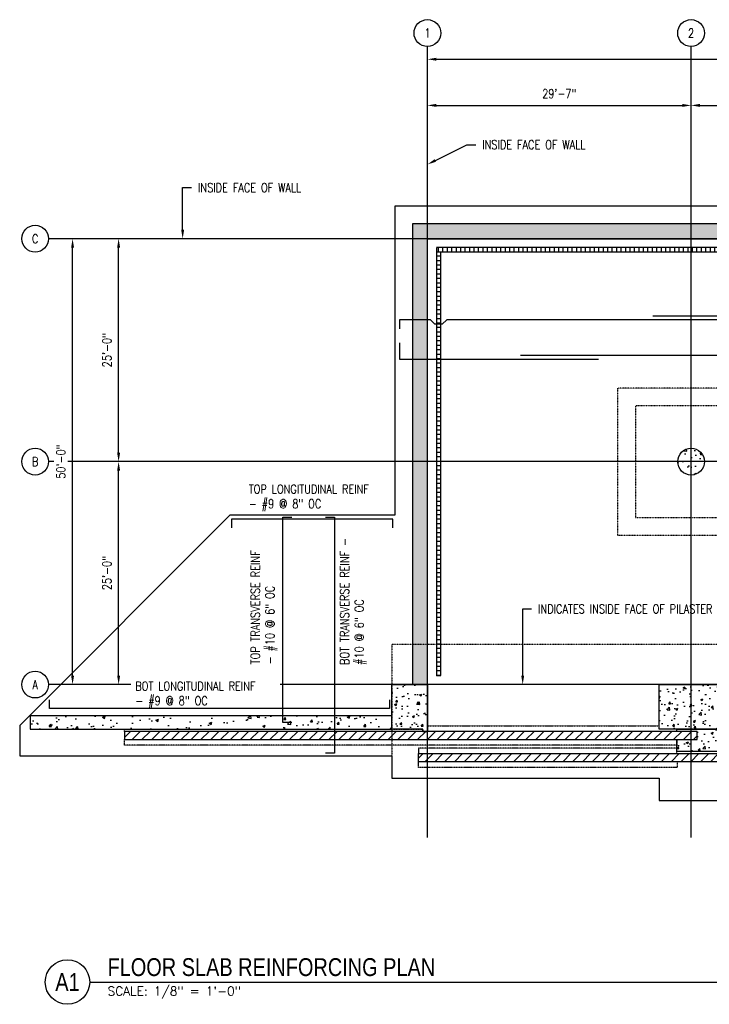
# Model space of a CAD drawing. Header units: inches. Extents: x -300 to 14613, y 463 to 1788.
# Tile 1 of 3: x -300 to 629, y 463 to 1788. Entities that reach past the tile are written whole.
import ezdxf
from ezdxf import colors
from ezdxf.entities.mleader import LeaderData, LeaderLine
from ezdxf.enums import TextEntityAlignment as Align
from ezdxf.math import Vec2, Vec3

# ---------------------------------------------------------------- set-up
doc = ezdxf.new("R2010")
doc.units = ezdxf.units.IN
doc.header["$MEASUREMENT"] = 0
for name, pattern in [('CENTER2', [1.125, 0.75, -0.125, 0.125, -0.125]), ('Dash', [0.25, 0.125, -0.125]), ('HIDDEN', [0.375, 0.25, -0.125])]:
    doc.linetypes.add(name, pattern=pattern)
for name, color, linetype in [('A-FLOR', 173, 'Continuous'), ('A-FLOR-HDLN', 3, 'Dash'), ('A-WALL', 4, 'Continuous'), ('A-WALL-HDLN', 3, 'Dash'), ('S-ANNO-DIMS', 1, 'Continuous'), ('S-ANNO-NOTE', 2, 'Continuous'), ('S-ANNO-SYMB', 2, 'Continuous'), ('S-COLS', 53, 'Continuous'), ('S-DOOR-TRNCH', 173, 'Continuous'), ('S-GRID', 1, 'CENTER2'), ('S-GRID-IDEN', 1, 'Continuous'), ('S-REIN-RBAR-LONG', 6, 'Continuous'), ('S-REIN-RBAR-TRAN', 35, 'Continuous'), ('S-REIN-TAG-LONG', 31, 'Continuous'), ('S-REIN-TAG-TRAN', 31, 'Continuous')]:
    doc.layers.add(name, color=color, linetype=linetype)
for name, color, linetype, true_color in [('A-WALL-PATT', 9, 'Continuous', 0x808080), ('S-DOOR-HTCH', 9, 'Continuous', 0x808080), ('S-DOOR-OTLN', 9, 'HIDDEN', 0x808080)]:
    doc.layers.add(name, color=color, linetype=linetype, true_color=true_color)
doc.styles.add('Annotative', font='romans.shx', dxfattribs={"width": 0.8, "height": 0.125})
doc.styles.add('Arial', font='romans.shx', dxfattribs={"width": 0.8})
doc.styles.add('ROMANS', font='romans.shx', dxfattribs={"width": 0.8})
doc.styles.add('TITLES', font='swiss.ttf', dxfattribs={"width": 0.8, "height": 0.25})
doc.dimstyles.new('Annotative', dxfattribs={"dimscale": 0, "dimtxt": 0.125, "dimasz": 0.125, "dimexe": 0.18, "dimexo": 0.0625, "dimgap": 0.09, "dimtad": 1, "dimdec": 3, "dimzin": 3, "dimdsep": 46, "dimlunit": 4, "dimtxsty": 'Annotative', "dimcen": 0.09, "dimclrt": 2, "dimazin": 2, "dimtfac": 1, "dimtdec": 3, "dimtmove": 0, "dimatfit": 0, "dimfxl": 1, "dimtfill": 1, "dimfrac": 2, "dimtolj": 1, "dimtzin": 0, "dimarcsym": 0})

# ---------------------------------------------------------------- blocks, each defined once
blk = doc.blocks.new('Grid - Circle 3_8_-570341-01_SP_Structural Plan-FFE_DOC')
at = {"layer": 'S-GRID-IDEN'}
blk.add_circle((0, 0), 0.188, dxfattribs=at)
blk = doc.blocks.new('*U8')
at = {"linetype": 'Continuous', "lineweight": -3}
blk.add_line((1.125, 0.625), (29.5, 0.625), dxfattribs=at)
at = {"lineweight": -3}
blk.add_circle((0.812, 0.625), 0.312, dxfattribs=at)
at = {"lineweight": -3, "style": 'Arial'}
blk.add_attdef('DRAWING_AREA_TITLE', text='', height=0.187, dxfattribs=at).set_placement((1.374, 0.634), align=Align.BOTTOM_LEFT)
blk.add_attdef('X#', text='', height=0.187, dxfattribs=at).set_placement((0.812, 0.625), align=Align.MIDDLE_CENTER)
blk.add_attdef('SCALE:', text='', height=0.0938, dxfattribs=at).set_placement((1.374, 0.561), align=Align.TOP_LEFT)
blk = doc.blocks.new('*D9')
at = {"layer": 'Defpoints', "color": 0, "transparency": 16777216}
for p in [(2153.1, 1734.7), (249.1, 1493.2), (2153.1, 1493.2)]:
    blk.add_point(p, dxfattribs=at)
at = {"layer": 'S-ANNO-DIMS', "color": 0, "lineweight": -2, "transparency": 16777216}
blk.add_line((261.1, 1734.7), (2141.1, 1734.7), dxfattribs=at)
at = {"layer": 'S-ANNO-DIMS', "color": 0, "transparency": 16777216}
for points in [[(261.1, 1736.7), (261.1, 1732.7), (249.1, 1734.7)], [(2141.1, 1736.7), (2141.1, 1732.7), (2153.1, 1734.7)]]:
    blk.add_solid(points, dxfattribs=at)
at = {"layer": 'S-ANNO-DIMS', "color": 2, "transparency": 16777216, "insert": (1201.1, 1750.4), "char_height": 12, "attachment_point": 5, "style": 'Annotative', "bg_fill": 3, "box_fill_scale": 1.25, "bg_fill_color": 256, "bg_fill_true_color": 13158600, "bg_fill_transparency": 0}
blk.add_mtext('\\A1;158\'-8"', dxfattribs=at)
blk = doc.blocks.new('*D10')
at = {"layer": 'Defpoints', "color": 0, "transparency": 16777216}
for p in [(604.1, 1672.6), (249.1, 1493.2), (604.1, 1456.3)]:
    blk.add_point(p, dxfattribs=at)
at = {"layer": 'S-ANNO-DIMS', "color": 0, "lineweight": -2, "transparency": 16777216}
blk.add_line((261.1, 1672.6), (592.1, 1672.6), dxfattribs=at)
at = {"layer": 'S-ANNO-DIMS', "color": 0, "transparency": 16777216}
for points in [[(261.1, 1674.6), (261.1, 1670.6), (249.1, 1672.6)], [(592.1, 1674.6), (592.1, 1670.6), (604.1, 1672.6)]]:
    blk.add_solid(points, dxfattribs=at)
at = {"layer": 'S-ANNO-DIMS', "color": 2, "transparency": 16777216, "insert": (426.6, 1688.4), "char_height": 12, "attachment_point": 5, "style": 'Annotative', "bg_fill": 3, "box_fill_scale": 1.25, "bg_fill_color": 256, "bg_fill_true_color": 13158600, "bg_fill_transparency": 0}
blk.add_mtext('\\A1;29\'-7"', dxfattribs=at)
blk = doc.blocks.new('*D11')
at = {"layer": 'Defpoints', "color": 0, "transparency": 16777216}
for p in [(1002.1, 1672.6), (1002.1, 1493.2), (604.1, 1456.3)]:
    blk.add_point(p, dxfattribs=at)
at = {"layer": 'S-ANNO-DIMS', "color": 0, "lineweight": -2, "transparency": 16777216}
blk.add_line((616.1, 1672.6), (990.1, 1672.6), dxfattribs=at)
at = {"layer": 'S-ANNO-DIMS', "color": 0, "transparency": 16777216}
for points in [[(616.1, 1674.6), (616.1, 1670.6), (604.1, 1672.6)], [(990.1, 1674.6), (990.1, 1670.6), (1002.1, 1672.6)]]:
    blk.add_solid(points, dxfattribs=at)
at = {"layer": 'S-ANNO-DIMS', "color": 2, "transparency": 16777216, "insert": (803.1, 1688.4), "char_height": 12, "attachment_point": 5, "style": 'Annotative', "bg_fill": 3, "box_fill_scale": 1.25, "bg_fill_color": 256, "bg_fill_true_color": 13158600, "bg_fill_transparency": 0}
blk.add_mtext('\\A1;33\'-2"', dxfattribs=at)
blk = doc.blocks.new('*D15')
at = {"layer": 'Defpoints', "color": 0, "transparency": 16777216}
for p in [(-228.7, 1493.2), (249.1, 1493.2), (249.1, 893.2)]:
    blk.add_point(p, dxfattribs=at)
at = {"layer": 'S-ANNO-DIMS', "color": 0, "lineweight": -2, "transparency": 16777216}
blk.add_line((-228.7, 905.2), (-228.7, 1481.2), dxfattribs=at)
at = {"layer": 'S-ANNO-DIMS', "color": 0, "transparency": 16777216}
for points in [[(-230.7, 1481.2), (-226.7, 1481.2), (-228.7, 1493.2)], [(-230.7, 905.2), (-226.7, 905.2), (-228.7, 893.2)]]:
    blk.add_solid(points, dxfattribs=at)
at = {"layer": 'S-ANNO-DIMS', "color": 2, "transparency": 16777216, "insert": (-244.5, 1193.2), "char_height": 12, "attachment_point": 5, "rotation": 90, "style": 'Annotative', "bg_fill": 3, "box_fill_scale": 1.25, "bg_fill_color": 256, "bg_fill_true_color": 13158600, "bg_fill_transparency": 0}
blk.add_mtext('\\A1;50\'-0"', dxfattribs=at)
blk = doc.blocks.new('*D16')
at = {"layer": 'Defpoints', "color": 0, "transparency": 16777216}
for p in [(-166.7, 1193.2), (249.1, 1193.2), (-166.7, 893.2)]:
    blk.add_point(p, dxfattribs=at)
at = {"layer": 'S-ANNO-DIMS', "color": 0, "lineweight": -2, "transparency": 16777216}
blk.add_line((-166.7, 905.2), (-166.7, 1181.2), dxfattribs=at)
at = {"layer": 'S-ANNO-DIMS', "color": 0, "transparency": 16777216}
for points in [[(-168.7, 1181.2), (-164.7, 1181.2), (-166.7, 1193.2)], [(-168.7, 905.2), (-164.7, 905.2), (-166.7, 893.2)]]:
    blk.add_solid(points, dxfattribs=at)
at = {"layer": 'S-ANNO-DIMS', "color": 2, "transparency": 16777216, "insert": (-182.5, 1043.2), "char_height": 12, "attachment_point": 5, "rotation": 90, "style": 'Annotative', "bg_fill": 3, "box_fill_scale": 1.25, "bg_fill_color": 256, "bg_fill_true_color": 13158600, "bg_fill_transparency": 0}
blk.add_mtext('\\A1;25\'-0"', dxfattribs=at)
blk = doc.blocks.new('*D17')
at = {"layer": 'Defpoints', "color": 0, "transparency": 16777216}
for p in [(-166.7, 1493.2), (249.1, 1493.2), (249.1, 1193.2)]:
    blk.add_point(p, dxfattribs=at)
at = {"layer": 'S-ANNO-DIMS', "color": 0, "lineweight": -2, "transparency": 16777216}
blk.add_line((-166.7, 1205.2), (-166.7, 1481.2), dxfattribs=at)
at = {"layer": 'S-ANNO-DIMS', "color": 0, "transparency": 16777216}
for points in [[(-168.7, 1481.2), (-164.7, 1481.2), (-166.7, 1493.2)], [(-168.7, 1205.2), (-164.7, 1205.2), (-166.7, 1193.2)]]:
    blk.add_solid(points, dxfattribs=at)
at = {"layer": 'S-ANNO-DIMS', "color": 2, "transparency": 16777216, "insert": (-182.5, 1343.2), "char_height": 12, "attachment_point": 5, "rotation": 90, "style": 'Annotative', "bg_fill": 3, "box_fill_scale": 1.25, "bg_fill_color": 256, "bg_fill_true_color": 13158600, "bg_fill_transparency": 0}
blk.add_mtext('\\A1;25\'-0"', dxfattribs=at)
blk = doc.blocks.new('A$C53388742')
at = {"layer": 'A-WALL-PATT', "lineweight": -3}
h = blk.add_hatch(dxfattribs=at)
h.set_pattern_fill('FP_1', color=256, style=0, pattern_type=2)
h.set_pattern_definition([(90, (0, 0), (-6, 4e-16), [])])
h.paths.add_polyline_path([(261.1, 1475.2), (1201.1, 1475.2), (1201.1, 1481.2), (261.1, 1481.2)])
h = blk.add_hatch(dxfattribs=at)
h.set_pattern_fill('FP_2', color=256, style=0, pattern_type=2)
h.set_pattern_definition([(0, (0, 0), (0, 6), [])])
h.paths.add_polyline_path([(267.1, 905.2), (267.1, 1475.2), (261.1, 1475.2), (261.1, 905.2)])
for p, q in [((2141.1, 1481.2), (261.1, 1481.2)), ((261.1, 1480.9), (261.1, 905)), ((2141.1, 1475.2), (261.1, 1475.2)), ((267.1, 905.2), (267.1, 1475.2)), ((261.1, 905.2), (267.1, 905.2))]:
    blk.add_line(p, q, dxfattribs=at)

msp = doc.modelspace()

# ---------------------------------------------------------------- hatches: boundary and pattern name
at = {"layer": 'A-WALL-PATT', "lineweight": -3}
h = msp.add_hatch(dxfattribs=at)
h.set_pattern_fill('AR-CONC', color=8, scale=5, style=0)
h.set_pattern_definition([(50, (0, 0), (35.863, -3.1376), [3.75, -41.25]), (355, (0, 0), (-6.93757, 37.6096), [3, -33]), (100.4514, (2.99, -0.26), (28.92544, 34.472), [3.187, -35.0571]), (46.1842, (0, 10), (53.3621, -8.276), [5.625, -61.875]), (96.6356, (4.447, 9.31), (46.7331, 48.7059), [4.7805, -52.5857]), (351.1842, (0, 10), (46.7331, 48.7059), [4.5, -49.5]), (21, (5, 7.5), (29.84535, -20.13094), [3.75, -41.25]), (326, (5, 7.5), (12.16577, 36.2575), [3, -33]), (71.4514, (7.487, 5.822), (42.0111, 16.12656), [3.187, -35.0571]), (37.5, (0, 0), (0.60799, 16.64469), [0, -32.6, 0, -33.5, 0, -33.125]), (7.5, (0, 0), (13.15348, 19.72059), [0, -19.1, 0, -31.85, 0, -12.625]), (327.5, (-11.15, 0), (26.69112, -1.127744), [0, -12.5, 0, -39, 0, -51.75]), (317.5, (-16.15, 0), (29.1593, 5.00525), [0, -16.25, 0, -25.9, 0, -36.75])])
h.paths.add_polyline_path([(249.0774, 1493.2059), (2153.0774, 1493.2059), (2153.0774, 893.2059), (2173.0774, 893.2059), (2173.0774, 1513.2059), (229.0774, 1513.2059), (229.0774, 931.2059), (229.0774, 893.2059), (249.0774, 893.2059)])
h = msp.add_hatch(dxfattribs=at)
h.set_pattern_fill('AR-CONC', color=8, scale=4, style=0)
h.set_pattern_definition([(50, (-1194, 6e-13), (28.6904, -2.51009), [3, -33]), (355, (-1194, 6e-13), (-5.55005, 30.0877), [2.4, -26.4]), (100.4514, (-1191.61, -0.21), (23.14035, 27.5776), [2.5496, -28.0457]), (46.1842, (-1194, 8), (42.68965, -6.62077), [4.5, -49.5]), (96.6356, (-1190.443, 7.45), (37.3865, 38.96474), [3.8244, -42.06855]), (351.1842, (-1194, 8), (37.3865, 38.9647), [3.6, -39.6]), (21, (-1190, 6), (23.87628, -16.10476), [3, -33]), (326, (-1190, 6), (9.7326, 29.006), [2.4, -26.4]), (71.4514, (-1188.01, 4.658), (33.6089, 12.90125), [2.5496, -28.0457]), (37.5, (-1194, 6e-13), (0.486394, 13.315754), [0, -26.08, 0, -26.8, 0, -26.5]), (7.5, (-1194, 6e-13), (10.52278, 15.77647), [0, -15.28, 0, -25.48, 0, -10.1]), (327.5, (-1202.92, 6e-13), (21.3529, -0.902195), [0, -10, 0, -31.2, 0, -41.4]), (317.5, (-1206.92, 6e-13), (23.32745, 4.0042), [0, -13, 0, -20.72, 0, -29.4])])
edge = h.paths.add_edge_path()
edge.add_arc((604.0774, 1193.2059), 18, 0, 360)
h = msp.add_hatch(dxfattribs=at)
h.set_pattern_fill('AR-CONC', color=8, scale=4, style=0)
h.paths.add_polyline_path([(249.0774, 893.2059), (201.0774, 893.2059), (201.0774, 833.2059), (243.0774, 833.2059), (243.0774, 830.2127), (249.0774, 830.2127)])
h = msp.add_hatch(dxfattribs=at)
h.set_pattern_fill('AR-CONC', color=8, scale=4, style=0)
h.paths.add_polyline_path([(647.0774, 833.2059), (647.0774, 893.2059), (561.0774, 893.2059), (561.0774, 833.2059), (609.9147, 833.2059)])
h = msp.add_hatch(dxfattribs=at)
h.set_pattern_fill('AR-CONC', color=8, scale=5, style=0)
h.paths.add_polyline_path([(201.0774, 851.2059), (-285.9226, 851.2059), (-285.9226, 833.2059), (201.0774, 833.2059)])
h = msp.add_hatch(dxfattribs=at)
h.set_pattern_fill('AR-CONC', color=256, scale=5, style=0)
h.paths.add_polyline_path([(567.0774, 830.2059), (567.0774, 833.2059), (561.0774, 833.2059), (561.0774, 830.2059)])
h = msp.add_hatch(dxfattribs=at)
h.set_pattern_fill('AR-CONC', color=8, scale=4, style=0)
h.paths.add_polyline_path([(647.0774, 833.2059), (591.0774, 833.2059), (591.0774, 830.2059), (612.2024, 830.2059), (612.2024, 819.2059), (591.0774, 819.2127), (591.0774, 819.2059), (585.0774, 819.2059), (585.0774, 803.2059), (641.0774, 803.2059), (641.0774, 800.2059), (647.0774, 800.2059)])
at = {"layer": 'S-DOOR-HTCH'}
h = msp.add_hatch(dxfattribs=at)
h.set_pattern_fill('ANSI31', color=256, scale=75)
h.paths.add_polyline_path([(-158.9285, 830.2127), (612.2024, 830.2093), (612.2024, 819.2025), (-158.9285, 819.2059)])
h = msp.add_hatch(dxfattribs=at)
h.set_pattern_fill('ANSI31', color=256, scale=75)
h.paths.add_polyline_path([(237.0952, 800.2059), (1010.2202, 800.2059), (1010.2202, 789.2059), (237.0952, 789.2059)])

# ---------------------------------------------------------------- linework, layer by layer
at = {"layer": 'A-FLOR', "lineweight": -3}
for p, q in [((2197.0774, 1537.2059), (205.0774, 1537.2059)), ((205.0774, 1537.2059), (205.0774, 1121.2059)), ((-16.9226, 1121.2059), (-299.9226, 838.2059)), ((205.0774, 1121.2059), (-16.9226, 1121.2059)), ((-299.9226, 838.2059), (-299.9226, 797.2059)), ((-299.9226, 797.2059), (201.0774, 797.2059)), ((201.0774, 797.2059), (201.0774, 767.2059)), ((201.0774, 767.2059), (561.0774, 767.2059)), ((561.0774, 767.2059), (561.0774, 737.2059)), ((561.0774, 737.2059), (1443.0774, 737.2059))]:
    msp.add_line(p, q, dxfattribs=at)
at = {"layer": 'A-FLOR-HDLN', "lineweight": -3}
for points in [[(703.0774, 1292.2059), (505.0774, 1292.2059), (505.0774, 1094.2059), (703.0774, 1094.2059)], [(529.0774, 1268.2059), (529.0774, 1118.2059), (679.0774, 1118.2059), (679.0774, 1268.2059)]]:
    msp.add_lwpolyline(points, close=True, dxfattribs=at)
at = {"layer": 'A-WALL', "lineweight": -3}
for p, q in [((201.0774, 851.2059), (-285.9226, 851.2059)), ((-285.9226, 851.2059), (-285.9226, 833.2059)), ((-285.9226, 833.2059), (201.0774, 833.2059))]:
    msp.add_line(p, q, dxfattribs=at)
at = {"layer": 'S-COLS', "lineweight": -3}
msp.add_lwpolyline([(647.0774, 893.2059), (647.0774, 800.2059), (641.0774, 800.2059), (641.0774, 803.2059), (585.0774, 803.2059), (585.0774, 819.2059), (612.2024, 819.2059), (612.2024, 830.2059), (585.0774, 830.2059), (585.0774, 833.2059), (647.0774, 833.2059), (561.0774, 833.2059), (561.0774, 893.2059)], close=True, dxfattribs=at)
at = {"layer": 'S-COLS'}
msp.add_circle((604.0774, 1193.2059), 18, dxfattribs=at)
at = {"layer": 'S-DOOR-OTLN'}
msp.add_line((-158.9285, 830.2127), (-158.9285, 833.2059), dxfattribs=at)
at = {"layer": 'S-DOOR-OTLN', "lineweight": -3}
msp.add_lwpolyline([(-158.9285, 833.2079), (-158.9285, 833.2127), (243.0768, 833.2127), (243.0768, 830.209), (249.0774, 830.209), (249.0774, 837.7059), (561.0774, 837.7059)], dxfattribs=at)
at = {"layer": 'S-DOOR-OTLN'}
for points in [[(585.0774, 819.2127), (585.0774, 811.7127), (-158.9285, 811.7127), (-158.9285, 819.2127)], [(585.0774, 800.2059), (585.0774, 807.7059), (237.0952, 807.7059), (237.0952, 800.2059)], [(585.0952, 789.2059), (585.0952, 781.7059), (237.0952, 781.7059), (237.0952, 789.2059)]]:
    msp.add_lwpolyline(points, dxfattribs=at)
at = {"layer": 'S-DOOR-TRNCH', "lineweight": -3}
for points in [[(585.0774, 830.2059), (-158.9285, 830.2127), (-158.9285, 819.2127), (585.0774, 819.2127)], [(983.5774, 789.2059), (237.0952, 789.2059), (237.0952, 800.2059), (983.5774, 800.2059)]]:
    msp.add_lwpolyline(points, dxfattribs=at)
at = {"layer": 'S-GRID', "lineweight": -3}
for p, q in [((249.0774, 687.1719), (249.0774, 1751.9327)), ((604.0774, 687.1719), (604.0774, 1751.9327)), ((2229.5745, 1493.2059), (-261.0984, 1493.2059)), ((2229.5745, 1193.2059), (-261.0984, 1193.2059)), ((2229.5745, 893.2059), (-261.0984, 893.2059))]:
    msp.add_line(p, q, dxfattribs=at)
at = {"layer": 'S-REIN-RBAR-LONG', "lineweight": -3}
for p, q in [((1054.3286, 1389.0598), (552.3286, 1389.0598)), ((855.3286, 1336.0598), (374.3286, 1336.0598))]:
    msp.add_line(p, q, dxfattribs=at)

# ---------------------------------------------------------------- block references
at = {"layer": 'S-ANNO-SYMB', "lineweight": -3}
ref = msp.add_blockref('*U8', (-313.5413, 432.9114), dxfattribs=dict(at, xscale=96.00000016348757, yscale=96.00000016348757, zscale=96.00000016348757))
ref.add_attrib('SCALE:', 'SCALE: 1/8" = 1\'-0" ', dxfattribs={"layer": '0', "lineweight": -3, "height": 12, "style": 'ROMANS'}).set_placement((-181.6089, 486.7276), align=Align.TOP_LEFT)
ref.add_attrib('DRAWING_AREA_TITLE', 'FLOOR SLAB REINFORCING PLAN', dxfattribs={"layer": '0', "lineweight": -3, "height": 24, "style": 'TITLES', "width": 0.8}).set_placement((-181.6089, 493.7665), align=Align.BOTTOM_LEFT)
ref.add_attrib('X#', 'A1', dxfattribs={"layer": '0', "lineweight": -3, "height": 24, "style": 'TITLES', "width": 0.8}).set_placement((-235.5413, 492.9114), align=Align.MIDDLE_CENTER)
at = {"layer": 'S-GRID-IDEN', "lineweight": -3, "xscale": 95.99999999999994, "yscale": 95.99999999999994, "zscale": 95.99999999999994}
for p in [(249.0774, 1769.9327), (604.0774, 1769.9327)]:
    msp.add_blockref('Grid - Circle 3_8_-570341-01_SP_Structural Plan-FFE_DOC', p, dxfattribs=at)
at = {"layer": 'S-GRID-IDEN', "lineweight": -3, "xscale": 95.99999999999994, "yscale": 95.99999999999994, "zscale": 95.99999999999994, "rotation": 89.9999999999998}
for p in [(-279.0984, 1493.2059), (-279.0984, 1193.2059), (-279.0984, 893.2059)]:
    msp.add_blockref('Grid - Circle 3_8_-570341-01_SP_Structural Plan-FFE_DOC', p, dxfattribs=at)

# ---------------------------------------------------------------- texts
at = {"layer": 'S-GRID-IDEN', "lineweight": -3, "char_height": 12, "width": 12, "attachment_point": 5, "style": 'Annotative'}
for s, insert in [('1', (249.0774, 1769.9327)), ('2', (604.0774, 1769.9327)), ('C', (-279.0984, 1493.2059)), ('B', (-279.0984, 1193.2059)), ('A', (-279.0984, 893.2059))]:
    msp.add_mtext(s, dxfattribs=dict(at, insert=insert))
at = {"layer": 'S-REIN-TAG-TRAN', "lineweight": -3, "char_height": 12, "attachment_point": 1, "rotation": 90, "line_spacing_factor": 0.981704, "style": 'Annotative', "bg_fill": 2}
for s, insert, width in [('\\pxt3.2,6.4,9.6,12.8,16,19.2,22.4,25.6,28.8,32,35.2,38.4,41.6,44.8,48,51.2,54.4,57.6,60.8,64,67.2,70.4,73.6,76.8,80,83.2,86.4,89.6,92.8,96,99.2,102.4;TOP TRANSVERSE REINF - #10 @ 6" OC', (11.3297, 920.3458), 183.449727), ('\\pxt3.2,6.4,9.6,12.8,16,19.2,22.4,25.6,28.8,32,35.2,38.4,41.6,44.8,48,51.2,54.4,57.6,60.8,64,67.2,70.4,73.6,76.8,80,83.2,86.4,89.6,92.8,96,99.2,102.4;BOT TRANSVERSE REINF - #10 @ 6" OC', (131.5406, 919.5922), 186.209663)]:
    msp.add_mtext(s, dxfattribs=dict(at, insert=insert, width=width))

# ---------------------------------------------------------------- leaders
at = {"layer": 'S-ANNO-NOTE'}
ml = msp.add_multileader_mtext('Standard', dxfattribs=at)
ml.set_content('INDICATES INSIDE FACE OF PILASTER', color=256, style='Annotative')
ml.set_leader_properties(color=1, linetype='ByLayer', lineweight=-1)
ml.build(insert=Vec2(0, 0))
ml.multileader.update_dxf_attribs({"text_right_attachment_type": 3, "dogleg_length": 0.125, "arrow_head_size": 12, "scale": 96})
ctx = ml.context
ctx.base_point, ctx.scale, ctx.char_height, ctx.arrow_head_size, ctx.landing_gap_size, ctx.plane_origin = Vec3(389.3447, 994.9378), 96, 12, 12, 8.64, Vec3(574.2845, 912.9933)
ctx.right_attachment = 3
notes = []
notes.append((ctx, [(1, (1, 1, 0), (377.3447, 994.9378), (1, 0), 12, [(0, [(377.3447, 893.2059)], 0, [])])]))
ctx.mtext.insert, ctx.mtext.width, ctx.mtext.flow_direction = Vec3(397.9847, 1000.9378), 148.073574, 5
for ctx, leaders in notes:
    for number, flags, end, landing, length, lines in leaders:
        leader = LeaderData()
        leader.index, (leader.has_last_leader_line, leader.has_dogleg_vector, leader.attachment_direction) = number, flags
        leader.last_leader_point, leader.dogleg_vector, leader.dogleg_length = Vec3(end), Vec3(landing), length
        for number, points, colour, breaks in lines:
            line = LeaderLine()
            line.index, line.vertices, line.color, line.breaks = number, Vec3.list(points), colors.encode_raw_color(colour), breaks
            leader.lines.append(line)
        ctx.leaders.append(leader)

# ---------------------------------------------------------------- next in the draw order: texts
at = {"layer": 'S-REIN-TAG-LONG', "lineweight": -3, "insert": (8.615, 1162.1843), "char_height": 12, "width": 184.309662, "attachment_point": 1, "line_spacing_factor": 0.981704, "style": 'Annotative', "bg_fill": 2}
msp.add_mtext('\\pxt3.2,6.4,9.6,12.8,16,19.2,22.4,25.6,28.8,32,35.2,38.4,41.6,44.8,48,51.2,54.4,57.6,60.8,64,67.2,70.4,73.6,76.8,80,83.2,86.4,89.6,92.8,96,99.2,102.4;TOP LONGITUDINAL REINF - #9 @ 8" OC', dxfattribs=at)
at = {"layer": 'S-REIN-TAG-LONG', "lineweight": -3, "insert": (-144.2032, 897.0969), "char_height": 12, "width": 188.720422, "attachment_point": 1, "line_spacing_factor": 0.981704, "style": 'Annotative', "bg_fill": 3, "box_fill_scale": 1.5, "bg_fill_color": 256, "bg_fill_transparency": 0}
msp.add_mtext('\\pxt3.2,6.4,9.6,12.8,16,19.2,22.4,25.6,28.8,32,35.2,38.4,41.6,44.8,48,51.2,54.4,57.6,60.8,64,67.2,70.4,73.6,76.8,80,83.2,86.4,89.6,92.8,96,99.2,102.4;BOT LONGITUDINAL REINF - #9 @ 8" OC', dxfattribs=at)

# ---------------------------------------------------------------- next in the draw order: dimensions: what is measured, and where the dimension line sits
at = {"layer": 'S-ANNO-DIMS'}
dim = msp.add_linear_dim(base=(2153.0774, 1734.6527), p1=(249.0774, 1493.2059), p2=(2153.0774, 1493.2059), dimstyle='Annotative', override={"dimpost": '\\X', "dimse1": 1, "dimse2": 1}, dxfattribs=at)
dim.commit()
dim.dimension.update_dxf_attribs({"geometry": '*D9', "text_midpoint": (1201.0774, 1750.4355)})

# ---------------------------------------------------------------- next in the draw order: linework, layer by layer
at = {"layer": 'S-REIN-RBAR-LONG', "lineweight": -3}
msp.add_lwpolyline([(198.0446, 872.8023), (198.0446, 860.8023), (-259.9554, 860.8023), (-259.9554, 872.8023)], dxfattribs=at)

# ---------------------------------------------------------------- next in the draw order: dimensions: what is measured, and where the dimension line sits
at = {"layer": 'S-ANNO-DIMS'}
dim = msp.add_linear_dim(base=(604.0774, 1672.5979), p1=(249.0774, 1493.2059), p2=(604.0774, 1456.2921), dimstyle='Annotative', override={"dimpost": '\\X', "dimse1": 1, "dimse2": 1}, dxfattribs=at)
dim.commit()
dim.dimension.update_dxf_attribs({"geometry": '*D10', "text_midpoint": (426.5774, 1688.3808)})

# ---------------------------------------------------------------- next in the draw order: dimensions: what is measured, and where the dimension line sits
dim = msp.add_linear_dim(base=(1002.0774, 1672.5979), p1=(604.0774, 1456.2921), p2=(1002.0774, 1493.2059), dimstyle='Annotative', override={"dimpost": '\\X', "dimse1": 1, "dimse2": 1}, dxfattribs=at)
dim.commit()
dim.dimension.update_dxf_attribs({"geometry": '*D11', "text_midpoint": (803.0774, 1688.3808)})
dim = msp.add_linear_dim(base=(-228.7134, 1493.2059), p1=(249.0774, 893.2059), p2=(249.0774, 1493.2059), angle=90, dimstyle='Annotative', override={"dimpost": '\\X', "dimse1": 1, "dimse2": 1}, dxfattribs=at)
dim.commit()
dim.dimension.update_dxf_attribs({"geometry": '*D15', "text_midpoint": (-244.4963, 1193.2059)})

# ---------------------------------------------------------------- next in the draw order: leaders
at = {"layer": 'S-ANNO-NOTE'}
ml = msp.add_multileader_mtext('Standard', dxfattribs=at)
ml.set_content('INSIDE FACE OF WALL', color=256, style='Annotative')
ml.set_leader_properties(color=1, linetype='ByLayer', lineweight=-1)
ml.build(insert=Vec2(0, 0))
ml.multileader.update_dxf_attribs({"text_right_attachment_type": 3, "dogleg_length": 0.125, "arrow_head_size": 12, "scale": 96})
ctx = ml.context
ctx.base_point, ctx.scale, ctx.char_height, ctx.arrow_head_size, ctx.landing_gap_size, ctx.plane_origin = Vec3(314.1993, 1619.7485), 96, 12, 12, 8.64, Vec3(241.9767, 1593.1438)
ctx.right_attachment = 3
notes = []
notes.append((ctx, [(1, (1, 1, 0), (302.1993, 1619.7485), (1, 0), 12, [(0, [(249.0774, 1593.1438)], 0, [])])]))
ctx.mtext.insert, ctx.mtext.flow_direction = Vec3(322.8393, 1625.7485), 5
for ctx, leaders in notes:
    for number, flags, end, landing, length, lines in leaders:
        leader = LeaderData()
        leader.index, (leader.has_last_leader_line, leader.has_dogleg_vector, leader.attachment_direction) = number, flags
        leader.last_leader_point, leader.dogleg_vector, leader.dogleg_length = Vec3(end), Vec3(landing), length
        for number, points, colour, breaks in lines:
            line = LeaderLine()
            line.index, line.vertices, line.color, line.breaks = number, Vec3.list(points), colors.encode_raw_color(colour), breaks
            leader.lines.append(line)
        ctx.leaders.append(leader)

# ---------------------------------------------------------------- next in the draw order: block references
at = {"lineweight": -3}
msp.add_blockref('A$C53388742', (0, 0), dxfattribs=at)

# ---------------------------------------------------------------- next in the draw order: dimensions: what is measured, and where the dimension line sits
at = {"layer": 'S-ANNO-DIMS'}
dim = msp.add_linear_dim(base=(-166.7134, 1193.2059), p1=(-166.7134, 893.2059), p2=(249.0774, 1193.2059), angle=90, dimstyle='Annotative', override={"dimpost": '\\X', "dimse1": 1, "dimse2": 1}, dxfattribs=at)
dim.commit()
dim.dimension.update_dxf_attribs({"geometry": '*D16', "text_midpoint": (-182.4963, 1043.2059)})

# ---------------------------------------------------------------- next in the draw order: linework, layer by layer
at = {"layer": 'A-WALL-HDLN', "lineweight": -3}
msp.add_lwpolyline([(2201.0773, 947.2059), (201.0774, 947.2059), (201.0774, 797.2059)], dxfattribs=at)
at = {"layer": 'S-COLS', "lineweight": -3}
msp.add_lwpolyline([(201.0774, 893.2059), (249.0774, 893.2059), (249.0774, 830.2059), (243.0774, 830.2059), (243.0774, 833.2059), (201.0774, 833.2059)], close=True, dxfattribs=at)
at = {"layer": 'S-REIN-RBAR-LONG', "lineweight": -3}
msp.add_lwpolyline([(202.318, 1103.953), (202.318, 1115.953), (-14.6834, 1115.953), (-14.6834, 1103.953)], dxfattribs=at)
at = {"layer": 'S-REIN-RBAR-TRAN', "lineweight": -3}
for points in [[(66.3699, 842.2059), (54.3699, 842.2059), (54.3699, 1118.3168), (66.3699, 1118.3168)], [(111.8793, 1118.3168), (123.8793, 1118.3168), (123.8793, 800.8023), (111.8793, 800.8023)]]:
    msp.add_lwpolyline(points, dxfattribs=at)

# ---------------------------------------------------------------- next in the draw order: dimensions: what is measured, and where the dimension line sits
at = {"layer": 'S-ANNO-DIMS'}
dim = msp.add_linear_dim(base=(-166.7134, 1493.2059), p1=(249.0774, 1193.2059), p2=(249.0774, 1493.2059), angle=90, dimstyle='Annotative', override={"dimpost": '\\X', "dimse1": 1, "dimse2": 1}, dxfattribs=at)
dim.commit()
dim.dimension.update_dxf_attribs({"geometry": '*D17', "text_midpoint": (-182.4963, 1343.2059)})

# ---------------------------------------------------------------- next in the draw order: linework, layer by layer
at = {"layer": 'A-WALL', "lineweight": -3}
msp.add_lwpolyline([(2173.0774, 893.2059), (2173.0774, 1513.2059), (229.0774, 1513.2059), (229.0774, 893.2059)], dxfattribs=at)
at = {"layer": 'A-WALL'}
msp.add_lwpolyline([(249.0774, 893.2059), (249.0774, 1493.2059), (2153.0774, 1493.2059), (2153.0774, 893.2059)], dxfattribs=at)
at = {"layer": 'S-REIN-RBAR-LONG', "lineweight": -3}
msp.add_lwpolyline([(656.3286, 1384.0598), (275.0774, 1384.0598), (269.0774, 1378.0598), (259.0774, 1378.0598), (253.0774, 1384.0598), (211.3286, 1384.0598), (211.3286, 1372.0598)], dxfattribs=at)
at = {"layer": 'S-REIN-RBAR-LONG'}
msp.add_lwpolyline([(211.3286, 1353.0598), (211.3286, 1331.0598), (479.3286, 1331.0598)], dxfattribs=at)

# ---------------------------------------------------------------- next in the draw order: leaders
at = {"layer": 'S-ANNO-NOTE'}
ml = msp.add_multileader_mtext('Standard', dxfattribs=at)
ml.set_content('INSIDE FACE OF WALL', color=256, style='Annotative')
ml.set_leader_properties(color=1, linetype='ByLayer', lineweight=-1)
ml.build(insert=Vec2(0, 0))
ml.multileader.update_dxf_attribs({"text_right_attachment_type": 3, "dogleg_length": 0.125, "arrow_head_size": 12, "scale": 96})
ctx = ml.context
ctx.base_point, ctx.scale, ctx.char_height, ctx.arrow_head_size, ctx.landing_gap_size, ctx.plane_origin = Vec3(-68.4864, 1561.8907), 96, 12, 12, 8.64, Vec3(-140.709, 1593.1438)
ctx.right_attachment = 3
notes = []
notes.append((ctx, [(1, (1, 1, 0), (-80.4864, 1561.8907), (1, 0), 12, [(0, [(-80.4864, 1493.2059)], 0, [])])]))
ctx.mtext.insert, ctx.mtext.width, ctx.mtext.flow_direction = Vec3(-59.8464, 1567.8907), 91.337374, 5
for ctx, leaders in notes:
    for number, flags, end, landing, length, lines in leaders:
        leader = LeaderData()
        leader.index, (leader.has_last_leader_line, leader.has_dogleg_vector, leader.attachment_direction) = number, flags
        leader.last_leader_point, leader.dogleg_vector, leader.dogleg_length = Vec3(end), Vec3(landing), length
        for number, points, colour, breaks in lines:
            line = LeaderLine()
            line.index, line.vertices, line.color, line.breaks = number, Vec3.list(points), colors.encode_raw_color(colour), breaks
            leader.lines.append(line)
        ctx.leaders.append(leader)

doc.saveas('drawing.dxf')
